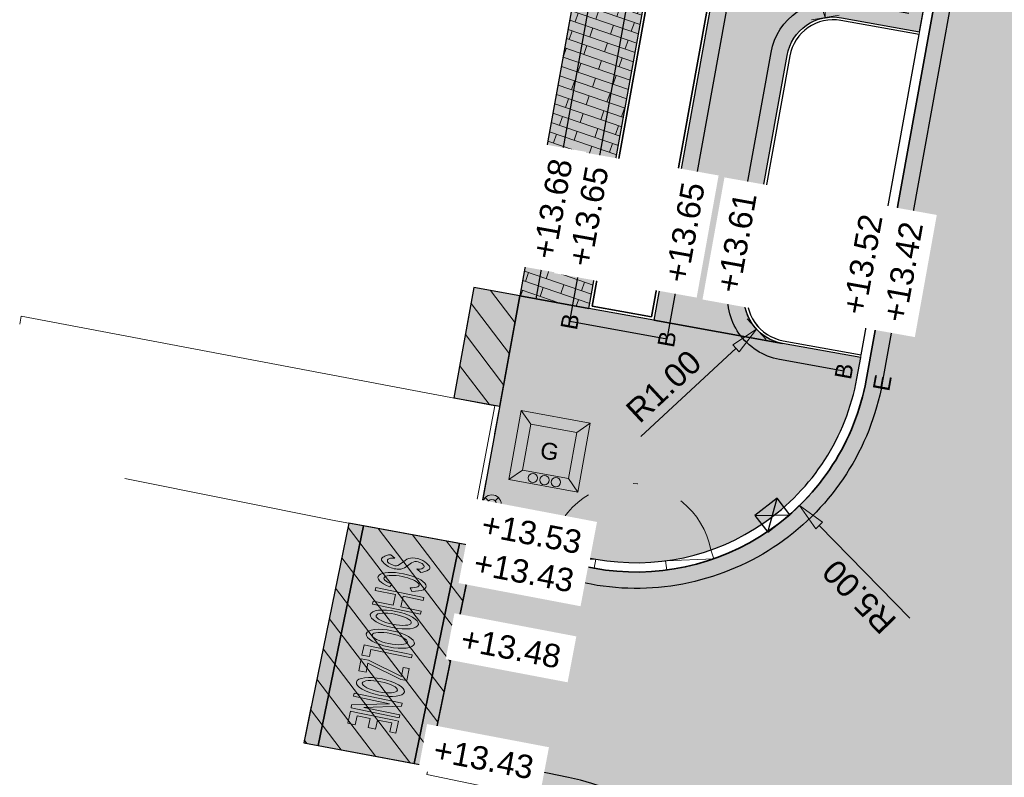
# Model space of a CAD drawing. Header units: metres. Extents: x 131295 to 132236, y 397710 to 398702.
# Tile 109 of 127: x 131671 to 131692, y 398632 to 398648. Entities that reach past the tile are written whole.
import ezdxf
from ezdxf.enums import TextEntityAlignment as Align

# ---------------------------------------------------------------- set-up
doc = ezdxf.new("R2010")
doc.units = ezdxf.units.M
doc.linetypes.add('AL-BANDVERLAGING', pattern=[5, 1.5, -1, 0, -1, 1.5])
doc.linetypes.add('AL-MATERIAALS', pattern=[2, 1, -1])
doc.layers.get('Defpoints').update_dxf_attribs({"color": 128})
for name, color, linetype, lineweight in [('B-WE-VH-VERHARDING_OPEN-GV', 250, 'Continuous', 9), ('N-IE-afvalverzamelbak', 190, 'Continuous', 18), ('N-IE-markering ononderbroken', 255, 'Continuous', 18), ('N-IE-symboolmarkering zone', 255, 'Continuous', 18), ('N-IE-verkeersbordpaal @ 0.2', 190, 'Continuous', 18), ('N-KO-bandverlaging', 1, 'AL-BANDVERLAGING', 18), ('N-KO-opsluitband 60x200mm', 2, 'Continuous', 25), ('N-KO-opsluitband achterkant', 8, 'Continuous', 5), ('N-KO-tekst banden', 1, 'Continuous', 18), ('N-KO-trottoirband 180-200x250mm', 3, 'Continuous', 35), ('N-KO-trottoirband achterkant', 8, 'Continuous', 5), ('N-KO-verloopband', 1, 'Continuous', 18), ('N-RI-trottoirkolk', 7, 'Continuous', 25), ("N-VH-arcering 'MAT' grijs 254", 254, 'Continuous', 18), ('N-VH-arcering herstraten', 1, 'Continuous', 18), ('N-VH-arcering SBS WF halfsteensverband', 8, 'Continuous', 5), ('X-AL-maatvoering', 1, 'Continuous', 18), ('X-AL-materiaalscheiding', 1, 'AL-MATERIAALS', 18), ('X-AL-planhoogte', 190, 'Continuous', 25), ('X-AL-sinusdrempel zwart', 250, 'Continuous', 25), ('X-AL-tekst T1.8', 1, 'Continuous', 18)]:
    doc.layers.add(name, color=color, linetype=linetype, lineweight=lineweight)
doc.layers.add("N-VH-arcering 'MAT' kleur 1 (heiderood)", color=7, linetype='Continuous', lineweight=18, true_color=0xd98c8c)
doc.layers.add("N-VH-arcering 'MAT' kleur 5 (roodbruin)", color=7, linetype='Continuous', lineweight=18, true_color=0xc5a6a0)
for name, color, linetype, plot in [('X-AL-contourlijnen', 30, 'Continuous', False), ('X-AL-hulplijn bandenlijnnummers', 30, 'Continuous', False), ('X-AL-hulplijn hoogtetekst', 190, 'Continuous', False)]:
    doc.layers.add(name, color=color, linetype=linetype, plot=plot)
doc.styles.add('CS Annotative', font='arial.ttf')
doc.dimstyles.new('CS Annotative', dxfattribs={"dimtxt": 2.5, "dimasz": 3, "dimexe": 0.18, "dimexo": 0.0625, "dimgap": 1, "dimtad": 1, "dimzin": 0, "dimdsep": 46, "dimtxsty": 'CS Annotative', "dimblk": 'CS Dimensionpijl', "dimcen": 0, "dimse1": 1, "dimse2": 1, "dimclrd": 256, "dimclre": 256, "dimclrt": 2, "dimadec": 0, "dimazin": 0, "dimtm": 1e-09, "dimtfac": 1, "dimtofl": 0, "dimtmove": 1, "dimatfit": 3, "dimfxl": 1, "dimtfillclr": 256, "dimtolj": 1, "dimtzin": 0, "dimarcsym": 0})
pattern_1 = [(307.33, (0, 0), (0.3975780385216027, 0.3032024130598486), [])]

# ---------------------------------------------------------------- blocks, each defined once
blk = doc.blocks.new('*U58')
for p, q in [((-1.203667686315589, -0.8950888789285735), (-0.1389656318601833, 2.700590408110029)), ((-2.546301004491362, 0.9104126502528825), (1.203667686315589, 0.8950888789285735))]:
    blk.add_line(p, q)
blk.add_lwpolyline([(-1.203667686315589, -0.8950888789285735), (1.203667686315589, 0.8950888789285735), (-0.1389656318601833, 2.700590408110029), (-2.546301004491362, 0.9104126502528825)], close=True)
blk = doc.blocks.new('CS Dimensionpijl')
h = blk.add_hatch(color=256)
h.dxf.hatch_style = 1
h.paths.add_polyline_path([(-1, -0.1666666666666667), (0, 0), (-1, 0.1666666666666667)])
at = {"flags": 128}
blk.add_lwpolyline([(0, 0.5), (0, -0.5)], dxfattribs=at)
blk.add_lwpolyline([(-1, -0.1666666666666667), (0, 0), (-1, 0.1666666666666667)], close=True, dxfattribs=at)
blk = doc.blocks.new('*D176')
at = {"layer": 'Defpoints', "color": 0, "transparency": 16777216}
for p in [(131687.3656879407, 398642.128402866), (131686.6325957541, 398641.4482735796)]:
    blk.add_point(p, dxfattribs=at)
at = {"layer": 'X-AL-maatvoering', "lineweight": -2, "transparency": 16777216}
blk.add_line((131684.1579845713, 398639.1524428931), (131686.1927404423, 398641.0401960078), dxfattribs=at)
at = {"layer": 'X-AL-maatvoering', "lineweight": -2, "transparency": 16777216, "xscale": 0.6000000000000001, "yscale": 0.6000000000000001, "zscale": 0.6000000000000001, "rotation": 42.85374676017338}
blk.add_blockref('CS Dimensionpijl', (131686.6325957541, 398641.4482735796), dxfattribs=at)
at = {"layer": 'X-AL-maatvoering', "color": 2, "transparency": 16777216, "insert": (131684.6457811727, 398640.2260476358), "char_height": 0.5, "attachment_point": 5, "rotation": 42.85374676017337, "style": 'CS Annotative'}
blk.add_mtext('\\A1;R1.00', dxfattribs=at)
blk = doc.blocks.new('*D266')
at = {"layer": 'Defpoints', "color": 0, "transparency": 16777216}
for p in [(131688.1032810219, 398648.1169910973), (131688.2703351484, 398647.1310433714)]:
    blk.add_point(p, dxfattribs=at)
at = {"layer": 'X-AL-maatvoering', "lineweight": -2, "transparency": 16777216}
blk.add_line((131687.5393764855, 398651.4451363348), (131688.003048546, 398648.7085597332), dxfattribs=at)
at = {"layer": 'X-AL-maatvoering', "lineweight": -2, "transparency": 16777216, "xscale": 0.6000000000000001, "yscale": 0.6000000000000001, "zscale": 0.6000000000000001, "rotation": 279.6165836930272}
blk.add_blockref('CS Dimensionpijl', (131688.1032810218, 398648.1169910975), dxfattribs=at)
at = {"layer": 'X-AL-maatvoering', "color": 2, "transparency": 16777216, "insert": (131687.2722075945, 398650.2965748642), "char_height": 0.5, "attachment_point": 5, "rotation": 99.61658369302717, "style": 'CS Annotative'}
blk.add_mtext('\\A1;R1.00', dxfattribs=at)
blk = doc.blocks.new('*D267')
at = {"layer": 'Defpoints', "color": 0, "transparency": 16777216}
for p in [(131684.0568809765, 398641.2517517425), (131687.5539680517, 398637.678184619)]:
    blk.add_point(p, dxfattribs=at)
at = {"layer": 'X-AL-maatvoering', "lineweight": -2, "transparency": 16777216}
blk.add_line((131689.9149073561, 398635.2656124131), (131687.9736185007, 398637.249356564), dxfattribs=at)
at = {"layer": 'X-AL-maatvoering', "lineweight": -2, "transparency": 16777216, "xscale": 0.6000000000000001, "yscale": 0.6000000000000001, "zscale": 0.6000000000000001, "rotation": 134.3802817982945}
blk.add_blockref('CS Dimensionpijl', (131687.5539680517, 398637.6781846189), dxfattribs=at)
at = {"layer": 'X-AL-maatvoering', "color": 2, "transparency": 16777216, "insert": (131688.8286887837, 398635.7246351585), "char_height": 0.5, "attachment_point": 5, "rotation": 134.38028179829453, "style": 'CS Annotative'}
blk.add_mtext('\\A1;R5.00', dxfattribs=at)
blk = doc.blocks.new('*U537')
at = {"flags": 128}
for points in [[(-0.7380299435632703, 0.1334608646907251), (0.7380299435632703, -0.1334608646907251), (1.004951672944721, 1.342599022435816), (-0.4711082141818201, 1.609520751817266)], [(-0.4475330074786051, 0.3349838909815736), (0.536506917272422, 0.15703607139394), (0.7144547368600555, 1.141075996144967), (-0.2695851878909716, 1.319023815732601)]]:
    blk.add_lwpolyline(points, close=True, dxfattribs=at)
for points in [[(-0.2695851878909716, 1.319023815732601), (-0.4711082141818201, 1.609520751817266)], [(0.7144547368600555, 1.141075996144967), (1.004951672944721, 1.342599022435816)], [(-0.4475330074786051, 0.3349838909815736), (-0.7380299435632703, 0.1334608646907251)], [(0.536506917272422, 0.15703607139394), (0.7380299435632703, -0.1334608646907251)]]:
    blk.add_lwpolyline(points, dxfattribs=at)
for centre in [(-0.2237665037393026, 0.1674919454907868), (0.02224347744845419, 0.1230049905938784), (0.268253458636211, 0.07851803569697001)]:
    blk.add_circle(centre, 0.1)
at = {"layer": 'X-AL-tekst T1.8', "insert": (0.1334608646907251, 0.7380299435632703), "char_height": 0.36, "attachment_point": 5, "rotation": 349.7497511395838, "style": 'CS Annotative'}
blk.add_mtext_dynamic_manual_height_columns('G', width=0.6655568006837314, gutter_width=2.5, heights=[0], dxfattribs=at)
blk = doc.blocks.new('CS Verkeersbordpaal')
at = {"flags": 128}
for points in [[(-0.7071067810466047, 0.7071067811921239), (-0.3535533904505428, 0.3535533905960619)], [(0.3535533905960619, 0.3535533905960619), (0.7071067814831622, 0.7071067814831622)], [(-0.7071067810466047, -0.7071067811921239), (-0.3535533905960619, -0.3535533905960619)], [(0.3535533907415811, -0.3535533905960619), (0.707106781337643, -0.7071067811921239)]]:
    blk.add_lwpolyline(points, dxfattribs=at)
for radius in [1, 0.5000000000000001]:
    blk.add_circle((0, 0), radius)
blk = doc.blocks.new('*U54')
h = blk.add_hatch(color=256)
edge = h.paths.add_edge_path()
edge.add_ellipse((-7.797568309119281, -3.538010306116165), major_axis=(-7.527671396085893, 1.371722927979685), ratio=0.9638549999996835, start_angle=225.6515429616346, end_angle=226.8311568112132, ccw=False)
edge.add_ellipse((-1.705561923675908, 0.6129401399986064), major_axis=(0.1400101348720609, -0.02551321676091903), ratio=0.9638549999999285, start_angle=-11.180044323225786, end_angle=45.65154295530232, ccw=False)
edge.add_ellipse((-0.1636361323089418, 0.01756012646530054), major_axis=(1.488266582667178, -0.271197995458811), ratio=0.9638550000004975, start_angle=168.819955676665, end_angle=171.664887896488)
edge.add_ellipse((-1.699590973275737, 0.5274685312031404), major_axis=(0.1050868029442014, -0.01914934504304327), ratio=0.963855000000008, start_angle=310.49859462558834, end_angle=351.6648878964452, ccw=False)
edge.add_ellipse((-1.667188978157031, 0.4739994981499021), major_axis=(-0.04227650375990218, 0.00770379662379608), ratio=0.9638550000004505, start_angle=49.50140537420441, end_angle=130.4985946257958, ccw=False)
edge.add_ellipse((-1.618009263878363, 0.5126023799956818), major_axis=(-0.105086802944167, 0.01914934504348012), ratio=0.9638549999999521, start_angle=8.335112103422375, end_angle=49.501405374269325, ccw=False)
edge.add_ellipse((-3.235100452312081, 0.5772548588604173), major_axis=(-1.488266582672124, 0.2711979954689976), ratio=0.963855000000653, start_angle=188.3351121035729, end_angle=191.1800443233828)
edge.add_line((-1.724394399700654, 0.589337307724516), (-1.797834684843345, 0.5010548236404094))
edge.add_ellipse((-1.406227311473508, 0.5313596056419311), major_axis=(-0.3873710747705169, 0.07058833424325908), ratio=0.9638550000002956, start_angle=15.28020227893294, end_angle=28.62119531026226)
edge.add_ellipse((-1.406227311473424, 0.5313596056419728), major_axis=(-0.3873710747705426, 0.07058833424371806), ratio=0.9638550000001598, start_angle=28.62119531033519, end_angle=41.96218834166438)
edge.add_ellipse((-1.692353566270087, 0.3622233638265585), major_axis=(-0.05506202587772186, 0.01003362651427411), ratio=0.9638549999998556, start_angle=41.96218834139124, end_angle=138.0378116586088)
edge.add_ellipse((-1.900428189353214, 0.6214149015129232), major_axis=(0.38737107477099, -0.07058833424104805), ratio=0.9638550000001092, start_angle=318.0378116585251, end_angle=339.0189058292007)
edge.add_ellipse((-1.999505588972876, 0.6800392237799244), major_axis=(0.5011472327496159, -0.0913210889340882), ratio=0.9638549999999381, start_angle=339.0189058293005, end_angle=371.2202360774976)
edge.add_ellipse((-1.762302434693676, 0.6820971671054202), major_axis=(0.2674638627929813, -0.04873835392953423), ratio=0.9638549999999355, start_angle=11.2202360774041, end_angle=47.06927846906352)
edge.add_ellipse((3.853129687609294, 4.715538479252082), major_axis=(-6.667638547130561, 1.215004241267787), ratio=0.9638549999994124, start_angle=45.82206001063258, end_angle=47.06927847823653, ccw=False)
edge.add_ellipse((-1.503823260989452, 1.042037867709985), major_axis=(-0.1574167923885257, 0.02868512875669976), ratio=0.9638550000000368, start_angle=-7.869093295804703, end_angle=45.82206000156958, ccw=False)
edge.add_ellipse((-0.5723908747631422, 0.7409169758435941), major_axis=(1.121096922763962, -0.204290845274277), ratio=0.963855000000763, start_angle=168.3539368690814, end_angle=172.1309067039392, ccw=False)
edge.add_ellipse((-1.513201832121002, 1.112714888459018), major_axis=(0.1244309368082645, -0.02267431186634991), ratio=0.9638549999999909, start_angle=133.8095456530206, end_angle=168.3539368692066, ccw=False)
edge.add_ellipse((-1.561140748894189, 1.182371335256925), major_axis=(0.03966063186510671, -0.007227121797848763), ratio=0.9638549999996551, start_angle=46.190454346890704, end_angle=133.8095456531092, ccw=False)
edge.add_ellipse((-1.713045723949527, 1.105423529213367), major_axis=(0.2091954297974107, -0.03812044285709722), ratio=0.9638549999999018, start_angle=-1.04447615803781, end_angle=39.720313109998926, ccw=False)
edge.add_line((-1.504554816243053, 1.063633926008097), (-1.431114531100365, 1.151916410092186))
edge.add_ellipse((-1.889767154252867, 1.1005805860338), major_axis=(0.4554722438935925, -0.08299800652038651), ratio=0.9638549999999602, start_angle=17.30371296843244, end_angle=39.93867765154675)
edge.add_ellipse((-1.536150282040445, 1.293191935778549), major_axis=(-0.05339984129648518, 0.009730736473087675), ratio=0.9638550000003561, start_angle=219.9386776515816, end_angle=320.0613223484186)
edge.add_ellipse((-1.275025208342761, 0.9903405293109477), major_axis=(0.4526868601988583, -0.08249044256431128), ratio=0.9638550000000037, start_angle=140.0613223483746, end_angle=163.6316235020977)
edge.add_ellipse((-1.243348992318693, 0.9747990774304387), major_axis=(-0.4874969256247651, 0.08883367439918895), ratio=0.9638550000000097, start_angle=343.631623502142, end_angle=371.4583577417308)
edge.add_ellipse((-1.463138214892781, 0.9720092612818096), major_axis=(0.2709474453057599, -0.04937314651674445), ratio=0.9638549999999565, start_angle=191.4583577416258, end_angle=226.8311568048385)
at = {"linetype": 'Continuous', "lineweight": 0}
h = blk.add_hatch(color=256, dxfattribs=at)
edge = h.paths.add_edge_path()
edge.add_ellipse((-1.226853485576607, 0.7451068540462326), major_axis=(-0.068855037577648, -0.3778591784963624), ratio=0.2844883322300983, start_angle=-237.19649186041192, end_angle=60.447064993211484, ccw=False)
edge.add_line((-1.0991961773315, 0.9333509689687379), (-1.023625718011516, 0.9715658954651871))
edge.add_ellipse((-1.221239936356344, 0.7572597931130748), major_axis=(-0.09413052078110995, -0.5165646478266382), ratio=0.3363815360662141, start_angle=117.9697281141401, end_angle=423.4255757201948)
edge.add_line((-1.107944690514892, 0.4978508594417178), (-1.16730341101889, 0.5416963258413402))
at = {"linetype": 'Continuous', "lineweight": 0, "extrusion": (0, 0, -1)}
for points in [[(0.7310258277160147, 0.1342087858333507), (0.5427902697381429, 1.167198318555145), (0.6073521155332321, 1.178963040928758), (0.6867639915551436, 0.7431705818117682), (0.9151952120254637, 0.784796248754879), (0.8357833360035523, 1.220588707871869), (0.9003451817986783, 1.232353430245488), (1.08858073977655, 0.1993638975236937), (1.024018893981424, 0.1875991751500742), (0.9446070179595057, 0.6233916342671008), (0.7161757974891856, 0.58176596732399), (0.7955876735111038, 0.1459735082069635)], [(-0.3641923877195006, -0.0653663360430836), (-0.3932719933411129, 0.09421524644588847), (-0.2386986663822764, 0.1223822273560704), (-0.3978546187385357, 0.995790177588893), (-0.3332927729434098, 1.007554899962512), (-0.3097633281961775, 0.8784312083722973), (-0.1741368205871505, 0.13414694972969), (-0.1450572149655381, -0.02543463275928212)]]:
    blk.add_hatch(color=256, dxfattribs=at).paths.add_polyline_path(points)
h = blk.add_hatch(color=256)
edge = h.paths.add_edge_path()
edge.add_ellipse((-0.4125345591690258, 0.609894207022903), major_axis=(0.09413051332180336, 0.5165646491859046), ratio=0.3363815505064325, start_angle=0, end_angle=360)
edge = h.paths.add_edge_path(flags=16)
edge.add_ellipse((-0.4181481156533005, 0.5977412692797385), major_axis=(0.06885503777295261, 0.3778591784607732), ratio=0.2844883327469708, start_angle=0, end_angle=360)
h = blk.add_hatch(color=256)
edge = h.paths.add_edge_path()
edge.add_ellipse((0.002428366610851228, 0.5342779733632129), major_axis=(0.09413051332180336, 0.5165646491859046), ratio=0.3363815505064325, start_angle=0, end_angle=360)
edge = h.paths.add_edge_path(flags=16)
edge.add_ellipse((-0.003185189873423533, 0.5221250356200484), major_axis=(0.06885503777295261, 0.3778591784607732), ratio=0.2844883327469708, start_angle=0, end_angle=360)
for points in [[(0.7013159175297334, -0.1267983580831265), (0.4430685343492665, -0.07973946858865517), (0.4721481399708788, 0.0798421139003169), (0.8014601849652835, 0.7888322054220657), (0.6077746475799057, 0.8241263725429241), (0.6313040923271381, 0.9532500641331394), (0.889551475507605, 0.906191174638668), (0.8660220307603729, 0.7770674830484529), (0.536709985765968, 0.0680773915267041), (0.7303955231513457, 0.03278322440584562)], [(1.185529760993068, -0.2150337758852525), (1.373765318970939, 0.817955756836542), (1.438327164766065, 0.8061910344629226), (1.483878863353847, -0.002577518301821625), (1.625055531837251, 0.7721646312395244), (1.68961737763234, 0.7603999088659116), (1.501381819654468, -0.272589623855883), (1.436819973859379, -0.2608249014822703), (1.391268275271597, 0.5479436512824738), (1.250091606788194, -0.226798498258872)], [(1.57290083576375, -0.2856221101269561), (1.601980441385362, -0.126040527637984), (1.737606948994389, 0.6182437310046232), (1.761136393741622, 0.7473674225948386), (2.019383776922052, 0.7003085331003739), (1.995854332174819, 0.5711848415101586), (1.802168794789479, 0.6064790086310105), (1.746286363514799, 0.2998102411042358), (1.93997190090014, 0.264516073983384), (1.910560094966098, 0.1031114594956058), (1.716874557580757, 0.1384056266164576), (1.666542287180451, -0.1378052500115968), (1.860227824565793, -0.1730994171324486), (1.83114821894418, -0.3326809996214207)]]:
    blk.add_hatch(color=256).paths.add_polyline_path(points)
h = blk.add_hatch(color=256)
edge = h.paths.add_edge_path()
edge.add_ellipse((1.0382617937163, 0.3455241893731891), major_axis=(0.09413051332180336, 0.5165646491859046), ratio=0.3363815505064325, start_angle=0, end_angle=360)
edge = h.paths.add_edge_path(flags=16)
edge.add_ellipse((1.032648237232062, 0.3333712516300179), major_axis=(0.06885503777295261, 0.3778591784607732), ratio=0.2844883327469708, start_angle=0, end_angle=360)
for points in [[(-1.504554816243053, 1.063633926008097), (-1.431114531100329, 1.151916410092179)], [(-1.0991961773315, 0.9333509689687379), (-1.023625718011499, 0.9715658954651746)], [(-1.724394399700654, 0.589337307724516), (-1.797834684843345, 0.5010548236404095)], [(-1.107944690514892, 0.4978508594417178), (-1.167303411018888, 0.5416963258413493)]]:
    blk.add_lwpolyline(points)
at = {"extrusion": (0, 0, -1)}
for points in [[(0.7310258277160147, 0.1342087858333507), (0.5427902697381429, 1.167198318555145), (0.6073521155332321, 1.178963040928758), (0.6867639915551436, 0.7431705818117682), (0.9151952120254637, 0.784796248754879), (0.8357833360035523, 1.220588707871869), (0.9003451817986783, 1.232353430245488), (1.08858073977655, 0.1993638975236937), (1.024018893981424, 0.1875991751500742), (0.9446070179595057, 0.6233916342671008), (0.7161757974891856, 0.58176596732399), (0.7955876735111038, 0.1459735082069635), (0.7310258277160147, 0.1342087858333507)], [(-0.3641923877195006, -0.0653663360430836), (-0.3932719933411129, 0.09421524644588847), (-0.2386986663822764, 0.1223822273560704), (-0.3978546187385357, 0.995790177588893), (-0.3332927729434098, 1.007554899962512), (-0.3097633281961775, 0.8784312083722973), (-0.1741368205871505, 0.13414694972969), (-0.1450572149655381, -0.02543463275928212), (-0.3641923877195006, -0.0653663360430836)]]:
    blk.add_lwpolyline(points, close=True, dxfattribs=at)
for points in [[(0.7013159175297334, -0.1267983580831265), (0.4430685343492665, -0.07973946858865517), (0.4721481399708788, 0.0798421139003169), (0.8014601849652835, 0.7888322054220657), (0.6077746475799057, 0.8241263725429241), (0.6313040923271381, 0.9532500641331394), (0.889551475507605, 0.906191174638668), (0.8660220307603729, 0.7770674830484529), (0.536709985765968, 0.0680773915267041), (0.7303955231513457, 0.03278322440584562), (0.7013159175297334, -0.1267983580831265)], [(1.185529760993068, -0.2150337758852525), (1.373765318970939, 0.817955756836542), (1.438327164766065, 0.8061910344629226), (1.483878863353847, -0.002577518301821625), (1.625055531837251, 0.7721646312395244), (1.68961737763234, 0.7603999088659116), (1.501381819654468, -0.272589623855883), (1.436819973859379, -0.2608249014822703), (1.391268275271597, 0.5479436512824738), (1.250091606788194, -0.226798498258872), (1.185529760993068, -0.2150337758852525)], [(1.57290083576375, -0.2856221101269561), (1.601980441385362, -0.126040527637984), (1.737606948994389, 0.6182437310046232), (1.761136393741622, 0.7473674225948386), (2.019383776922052, 0.7003085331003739), (1.995854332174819, 0.5711848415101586), (1.802168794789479, 0.6064790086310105), (1.746286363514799, 0.2998102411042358), (1.93997190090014, 0.264516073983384), (1.910560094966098, 0.1031114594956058), (1.716874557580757, 0.1384056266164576), (1.666542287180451, -0.1378052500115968), (1.860227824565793, -0.1730994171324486), (1.83114821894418, -0.3326809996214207), (1.57290083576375, -0.2856221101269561)]]:
    blk.add_lwpolyline(points, close=True)
for centre, major_axis, ratio, start_param, end_param in [((-1.275025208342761, 0.9903405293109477), (0.4526868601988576, -0.08249044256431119), 0.9638550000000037, 2.444531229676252, 2.855910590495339), ((-1.536150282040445, 1.293191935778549), (-0.05339984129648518, 0.009730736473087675), 0.9638550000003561, 3.838654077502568, 5.586123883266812), ((-1.889767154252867, 1.1005805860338), (0.4554722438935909, -0.0829980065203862), 0.96385499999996, 0.3020067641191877, 0.6970614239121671), ((-1.221239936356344, 0.7572597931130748), (-0.09413052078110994, -0.5165646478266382), 0.3363815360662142, 2.058960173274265, 7.39017043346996), ((-1.243348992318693, 0.9747990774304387), (-0.4874969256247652, 0.08883367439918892), 0.9638550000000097, 5.997503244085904, 6.483171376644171), ((-1.463138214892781, 0.9720092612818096), (0.2709474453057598, -0.04937314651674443), 0.9638549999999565, 3.341578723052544, 3.958950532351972), ((-1.999505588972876, 0.6800392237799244), (0.5011472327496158, -0.09132108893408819), 0.9638549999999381, 5.916996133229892, 6.479015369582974), ((-1.762302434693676, 0.6820971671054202), (0.2674638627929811, -0.0487383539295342), 0.9638549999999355, 0.1958300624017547, 0.8215138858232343), ((-1.406227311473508, 0.5313596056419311), (-0.3873710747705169, 0.07058833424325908), 0.9638550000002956, 0.2666898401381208, 0.4995340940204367), ((-3.235100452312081, 0.5772548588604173), (-1.488266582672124, 0.2711979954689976), 0.963855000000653, 3.287067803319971, 3.336721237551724), ((-1.900428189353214, 0.6214149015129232), (0.38737107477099, -0.07058833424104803), 0.9638550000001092, 5.55080695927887, 5.916996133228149), ((-0.1636361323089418, 0.01756012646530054), (1.488266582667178, -0.271197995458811), 0.9638550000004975, 2.946464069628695, 2.996117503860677), ((-1.406227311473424, 0.5313596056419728), (-0.3873710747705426, 0.07058833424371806), 0.9638550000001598, 0.4995340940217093, 0.7323783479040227), ((-1.692353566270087, 0.3622233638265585), (-0.05506202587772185, 0.01003362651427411), 0.9638549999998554, 0.7323783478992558, 2.409214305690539)]:
    blk.add_ellipse(centre, major_axis=major_axis, ratio=ratio, start_param=start_param, end_param=end_param)
at = {"extrusion": (0, 0, -0.9999999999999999)}
for centre, major_axis, ratio, start_param, end_param in [((-1.503823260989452, 1.042037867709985), (-0.1574167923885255, 0.02868512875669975), 0.9638550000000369, 5.483439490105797, 6.42052689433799), ((-1.561140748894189, 1.182371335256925), (0.03966063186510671, -0.007227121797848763), 0.963854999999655, 3.947768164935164, 5.477009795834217)]:
    blk.add_ellipse(centre, major_axis=major_axis, ratio=ratio, start_param=start_param, end_param=end_param, dxfattribs=at)
at = {"extrusion": (0, 0, -1)}
for centre, major_axis, ratio, start_param, end_param in [((-0.5723908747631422, 0.7409169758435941), (1.121096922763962, -0.2042908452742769), 0.963855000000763, 3.278934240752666, 3.344854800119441), ((-1.513201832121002, 1.112714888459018), (0.1244309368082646, -0.02267431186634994), 0.9638549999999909, 3.344854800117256, 3.94776816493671), ((-1.713045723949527, 1.105423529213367), (0.2091954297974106, -0.03812044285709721), 0.9638549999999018, 5.589935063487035, 6.301414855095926), ((-1.226853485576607, 0.7451068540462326), (-0.068855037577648, -0.3778591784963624), 0.2844883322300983, 5.22818499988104, 10.4230450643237), ((-7.797568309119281, -3.538010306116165), (-7.527671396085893, 1.371722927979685), 0.9638549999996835, 2.324234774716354, 2.344822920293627), ((-1.705561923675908, 0.6129401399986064), (0.1400101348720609, -0.02551321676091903), 0.9638549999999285, 5.486415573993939, 6.478313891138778), ((-1.618009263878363, 0.5126023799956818), (-0.1050868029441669, 0.01914934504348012), 0.9638549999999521, 5.419222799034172, 6.137710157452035), ((-1.667188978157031, 0.4739994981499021), (-0.04227650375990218, 0.007703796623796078), 0.9638550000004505, 4.005555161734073, 5.419222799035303), ((-1.699590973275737, 0.5274685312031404), (0.1050868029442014, -0.01914934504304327), 0.963855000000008, 0.1454751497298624, 0.8639625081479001)]:
    blk.add_ellipse(centre, major_axis=major_axis, ratio=ratio, start_param=start_param, end_param=end_param, dxfattribs=at)
for centre, major_axis, ratio in [((-0.4125345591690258, 0.609894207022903), (0.09413051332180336, 0.5165646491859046), 0.3363815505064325), ((0.002428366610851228, 0.5342779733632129), (0.09413051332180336, 0.5165646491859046), 0.3363815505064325), ((-0.4181481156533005, 0.5977412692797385), (0.0688550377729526, 0.3778591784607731), 0.2844883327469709), ((-0.003185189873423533, 0.5221250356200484), (0.0688550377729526, 0.3778591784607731), 0.2844883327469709), ((1.0382617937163, 0.3455241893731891), (0.09413051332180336, 0.5165646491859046), 0.3363815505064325), ((1.032648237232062, 0.3333712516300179), (0.0688550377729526, 0.3778591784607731), 0.2844883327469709)]:
    blk.add_ellipse(centre, major_axis=major_axis, ratio=ratio)
at = {"extrusion": (0, 0, -0.9999999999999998)}
blk.add_ellipse((3.853129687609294, 4.715538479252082), major_axis=(-6.66763854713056, 1.215004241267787), ratio=0.9638549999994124, start_param=5.461671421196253, end_param=5.483439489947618, dxfattribs=at)

msp = doc.modelspace()

# ---------------------------------------------------------------- hatches: boundary and pattern name
at = {"layer": 'N-IE-markering ononderbroken'}
h = msp.add_hatch(color=256, dxfattribs=at)
h.dxf.hatch_style = 1
h.paths.add_polyline_path([(131678.2218528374, 398637.241729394), (131677.9120249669, 398637.2989422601), (131676.9439206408, 398632.5975762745), (131677.2536337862, 398632.5398062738)])
h = msp.add_hatch(color=256, dxfattribs=at)
h.dxf.hatch_style = 1
h.paths.add_polyline_path([(131680.5873640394, 398636.8049137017), (131680.2775361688, 398636.8621265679), (131679.3085559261, 398632.1565069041), (131679.6182690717, 398632.0987369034)])
at = {"layer": "N-VH-arcering 'MAT' grijs 254"}
h = msp.add_hatch(color=256, dxfattribs=at)
h.dxf.hatch_style = 1
edge = h.paths.add_edge_path()
edge.add_line((131693.6469800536, 398670.3447767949), (131693.7003643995, 398670.6399887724))
edge.add_line((131693.7003643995, 398670.6399887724), (131693.7537487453, 398670.9352007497))
edge.add_line((131693.7537487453, 398670.9352007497), (131693.8071330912, 398671.2304127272))
edge.add_line((131693.8071330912, 398671.2304127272), (131693.8605174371, 398671.5256247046))
edge.add_line((131693.8605174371, 398671.5256247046), (131693.913901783, 398671.820836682))
edge.add_line((131693.913901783, 398671.820836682), (131693.9672861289, 398672.1160486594))
edge.add_line((131693.9672861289, 398672.1160486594), (131694.0206704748, 398672.4112606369))
edge.add_line((131694.0206704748, 398672.4112606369), (131694.0740548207, 398672.7064726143))
edge.add_line((131694.0740548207, 398672.7064726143), (131694.1274391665, 398673.0016845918))
edge.add_line((131694.1274391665, 398673.0016845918), (131694.1808235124, 398673.2968965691))
edge.add_line((131694.1808235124, 398673.2968965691), (131694.2342078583, 398673.5921085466))
edge.add_line((131694.2342078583, 398673.5921085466), (131694.2875922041, 398673.887320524))
edge.add_line((131694.2875922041, 398673.887320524), (131694.34097655, 398674.1825325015))
edge.add_line((131694.34097655, 398674.1825325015), (131694.3943608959, 398674.4777444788))
edge.add_line((131694.3943608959, 398674.4777444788), (131694.6895728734, 398674.4243601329))
edge.add_line((131694.6895728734, 398674.4243601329), (131695.1036902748, 398675.3656925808))
edge.add_line((131695.1036902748, 398675.3656925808), (131694.1688523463, 398675.5347430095))
edge.add_arc((131694.3468001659, 398676.5187829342), 1.000000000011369, 169.7497511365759, 259.74975113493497, ccw=False)
edge.add_line((131693.3627602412, 398676.6967307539), (131694.6916871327, 398684.0456104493))
edge.add_arc((131695.6757270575, 398683.8676626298), 1.000000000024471, 79.74975113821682, 169.7497511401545, ccw=False)
edge.add_line((131695.8536748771, 398684.8517025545), (131696.7884807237, 398684.6826579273))
edge.add_arc((131694.0307966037, 398685.1676097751), 2.80000000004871, 350.0262431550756, 439.9506514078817)
edge.add_line((131694.5193863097, 398687.9246516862), (131693.607001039, 398688.1626913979))
edge.add_line((131693.607001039, 398688.1626913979), (131691.2355927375, 398675.0489569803))
edge.add_line((131691.2355927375, 398675.0489569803), (131691.1470291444, 398675.064972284))
edge.add_line((131691.1470291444, 398675.064972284), (131689.5031669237, 398665.974520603))
edge.add_line((131689.5031669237, 398665.974520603), (131688.8613545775, 398666.1342923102))
edge.add_line((131688.8613545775, 398666.1342923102), (131688.5223419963, 398664.2595746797))
edge.add_line((131688.5223419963, 398664.2595746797), (131687.8283454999, 398660.4218189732))
edge.add_line((131687.8283454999, 398660.4218189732), (131687.6681924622, 398659.5361830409))
edge.add_line((131687.6681924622, 398659.5361830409), (131684.4324283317, 398641.6426168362))
edge.add_line((131684.4324283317, 398641.6426168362), (131687.1877401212, 398641.1443629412))
edge.add_arc((131687.3656879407, 398642.128402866), 1.000000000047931, 169.7497511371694, 259.7497511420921, ccw=False)
edge.add_line((131686.3816480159, 398642.3063506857), (131687.2862952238, 398647.3089911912))
edge.add_arc((131688.2703351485, 398647.1310433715), 0.9999999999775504, 79.74975114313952, 169.7497511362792, ccw=False)
edge.add_line((131688.448282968, 398648.1150832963), (131690.1211508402, 398647.8125720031))
edge.add_line((131690.1211508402, 398647.8125720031), (131691.1888382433, 398653.7168142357))
edge.add_line((131691.1888382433, 398653.7168142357), (131691.1306164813, 398654.7435616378))
edge.add_line((131691.1306164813, 398654.7435616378), (131690.8354045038, 398654.7969459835))
edge.add_line((131690.8354045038, 398654.7969459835), (131690.8709940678, 398654.9937539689))
edge.add_line((131690.8709940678, 398654.9937539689), (131690.9243784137, 398655.2889659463))
edge.add_line((131690.9243784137, 398655.2889659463), (131690.9777627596, 398655.5841779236))
edge.add_line((131690.9777627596, 398655.5841779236), (131691.0311471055, 398655.8793899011))
edge.add_line((131691.0311471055, 398655.8793899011), (131691.0845314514, 398656.1746018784))
edge.add_line((131691.0845314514, 398656.1746018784), (131691.1379157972, 398656.469813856))
edge.add_line((131691.1379157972, 398656.469813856), (131691.1913001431, 398656.7650258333))
edge.add_line((131691.1913001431, 398656.7650258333), (131691.244684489, 398657.0602378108))
edge.add_line((131691.244684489, 398657.0602378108), (131691.2980688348, 398657.3554497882))
edge.add_line((131691.2980688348, 398657.3554497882), (131691.3514531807, 398657.6506617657))
edge.add_line((131691.3514531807, 398657.6506617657), (131691.4048375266, 398657.9458737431))
edge.add_line((131691.4048375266, 398657.9458737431), (131691.4582218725, 398658.2410857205))
edge.add_line((131691.4582218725, 398658.2410857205), (131691.5116062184, 398658.5362976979))
edge.add_line((131691.5116062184, 398658.5362976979), (131691.5649905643, 398658.8315096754))
edge.add_line((131691.5649905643, 398658.8315096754), (131691.6183749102, 398659.1267216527))
edge.add_line((131691.6183749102, 398659.1267216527), (131691.671759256, 398659.4219336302))
edge.add_line((131691.671759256, 398659.4219336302), (131691.7251436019, 398659.7171456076))
edge.add_line((131691.7251436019, 398659.7171456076), (131691.7785279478, 398660.0123575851))
edge.add_line((131691.7785279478, 398660.0123575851), (131691.8319122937, 398660.3075695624))
edge.add_line((131691.8319122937, 398660.3075695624), (131691.8852966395, 398660.60278154))
edge.add_line((131691.8852966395, 398660.60278154), (131691.9386809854, 398660.8979935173))
edge.add_line((131691.9386809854, 398660.8979935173), (131691.9920653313, 398661.1932054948))
edge.add_line((131691.9920653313, 398661.1932054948), (131692.0454496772, 398661.4884174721))
edge.add_line((131692.0454496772, 398661.4884174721), (131692.0988340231, 398661.7836294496))
edge.add_line((131692.0988340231, 398661.7836294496), (131692.152218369, 398662.078841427))
edge.add_line((131692.152218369, 398662.078841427), (131692.2056027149, 398662.3740534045))
edge.add_line((131692.2056027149, 398662.3740534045), (131692.2589870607, 398662.6692653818))
edge.add_line((131692.2589870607, 398662.6692653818), (131692.3123714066, 398662.9644773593))
edge.add_line((131692.3123714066, 398662.9644773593), (131692.3657557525, 398663.2596893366))
edge.add_line((131692.3657557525, 398663.2596893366), (131692.4191400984, 398663.5549013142))
edge.add_line((131692.4191400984, 398663.5549013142), (131692.4725244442, 398663.8501132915))
edge.add_line((131692.4725244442, 398663.8501132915), (131692.5259087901, 398664.145325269))
edge.add_line((131692.5259087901, 398664.145325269), (131692.579293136, 398664.4405372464))
edge.add_line((131692.579293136, 398664.4405372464), (131692.6326774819, 398664.7357492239))
edge.add_line((131692.6326774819, 398664.7357492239), (131692.6860618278, 398665.0309612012))
edge.add_line((131692.6860618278, 398665.0309612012), (131692.7394461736, 398665.3261731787))
edge.add_line((131692.7394461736, 398665.3261731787), (131692.7928305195, 398665.6213851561))
edge.add_line((131692.7928305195, 398665.6213851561), (131692.8462148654, 398665.9165971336))
edge.add_line((131692.8462148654, 398665.9165971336), (131692.8995992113, 398666.2118091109))
edge.add_line((131692.8995992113, 398666.2118091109), (131692.9529835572, 398666.5070210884))
edge.add_line((131692.9529835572, 398666.5070210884), (131693.006367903, 398666.8022330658))
edge.add_line((131693.006367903, 398666.8022330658), (131693.0597522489, 398667.0974450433))
edge.add_line((131693.0597522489, 398667.0974450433), (131693.1131365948, 398667.3926570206))
edge.add_line((131693.1131365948, 398667.3926570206), (131693.1665209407, 398667.6878689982))
edge.add_line((131693.1665209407, 398667.6878689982), (131693.2199052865, 398667.9830809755))
edge.add_line((131693.2199052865, 398667.9830809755), (131693.2732896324, 398668.278292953))
edge.add_line((131693.2732896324, 398668.278292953), (131693.3266739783, 398668.5735049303))
edge.add_line((131693.3266739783, 398668.5735049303), (131693.3800583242, 398668.8687169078))
edge.add_line((131693.3800583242, 398668.8687169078), (131693.4334426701, 398669.1639288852))
edge.add_line((131693.4334426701, 398669.1639288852), (131693.486827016, 398669.4591408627))
edge.add_line((131693.486827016, 398669.4591408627), (131693.5402113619, 398669.75435284))
edge.add_line((131693.5402113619, 398669.75435284), (131693.5935957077, 398670.0495648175))
edge.add_line((131693.5935957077, 398670.0495648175), (131693.6469800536, 398670.3447767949))
h = msp.add_hatch(color=256, dxfattribs=at)
h.dxf.hatch_style = 1
h.paths.add_polyline_path([(131681.5699999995, 398642.1599999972), (131680.5864218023, 398642.3404824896), (131680.1534184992, 398639.9807377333), (131681.1369966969, 398639.8002552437)])
h = msp.add_hatch(color=256, dxfattribs=at)
h.dxf.hatch_style = 1
edge = h.paths.add_edge_path()
edge.add_line((131680.6234605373, 398637.0016293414), (131683.1905650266, 398636.5305763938))
edge.add_arc((131684.0568809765, 398641.2517517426), 4.799999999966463, 259.6021352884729, 349.7497511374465)
edge.add_line((131688.7802726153, 398640.3976022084), (131688.8606079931, 398640.8418516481))
edge.add_line((131688.8606079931, 398640.8418516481), (131687.1877401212, 398641.1443629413))
edge.add_line((131687.1877401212, 398641.1443629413), (131684.4324283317, 398641.6426168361))
edge.add_line((131684.4324283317, 398641.6426168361), (131683.0461020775, 398641.893311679))
edge.add_line((131683.0461020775, 398641.893311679), (131681.5700000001, 398642.1600000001))
edge.add_line((131681.5700000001, 398642.1600000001), (131680.6234605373, 398637.0016293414))
at = {"layer": "N-VH-arcering 'MAT' kleur 1 (heiderood)"}
h = msp.add_hatch(color=256, dxfattribs=at)
h.dxf.hatch_style = 1
edge = h.paths.add_edge_path()
edge.add_line((131696.31109688, 398646.98852678), (131697.3338564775, 398652.5960184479))
edge.add_line((131697.3338564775, 398652.5960184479), (131697.5226293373, 398653.6310048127))
edge.add_line((131697.5226293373, 398653.6310048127), (131701.1041562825, 398673.2674692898))
edge.add_line((131701.1041562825, 398673.2674692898), (131695.1230903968, 398674.349049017))
edge.add_line((131695.1230903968, 398674.349049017), (131695.1132863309, 398674.2948331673))
edge.add_line((131695.1132863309, 398674.2948331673), (131691.5728581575, 398654.7164945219))
edge.add_line((131691.5728581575, 398654.7164945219), (131691.3856462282, 398653.6812246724))
edge.add_line((131691.3856462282, 398653.6812246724), (131688.9770806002, 398640.3620126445))
edge.add_arc((131684.0568809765, 398641.2517517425), 5.000000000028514, 259.6021352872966, 349.7497511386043, ccw=False)
edge.add_line((131683.1544685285, 398636.3338607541), (131680.5873640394, 398636.8049137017))
edge.add_line((131680.5873640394, 398636.8049137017), (131679.6211166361, 398632.1125654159))
edge.add_line((131679.6211166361, 398632.1125654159), (131682.5382554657, 398631.5118687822))
edge.add_arc((131681.52981495, 398626.6146197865), 4.999999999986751, -10.327356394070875, 78.36430790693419, ccw=False)
edge.add_line((131686.4488127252, 398625.7182599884), (131686.4129583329, 398625.5215000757))
edge.add_line((131686.4129583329, 398625.5215000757), (131686.1115657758, 398623.8675333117))
edge.add_line((131686.1115657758, 398623.8675333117), (131686.0757113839, 398623.6707734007))
edge.add_line((131686.0757113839, 398623.6707734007), (131684.8208076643, 398616.7841765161))
edge.add_line((131684.8208076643, 398616.7841765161), (131684.3905549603, 398614.4230575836))
edge.add_line((131684.3905549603, 398614.4230575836), (131682.2392914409, 398602.6174629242))
edge.add_line((131682.2392914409, 398602.6174629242), (131681.809038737, 398600.2563439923))
edge.add_line((131681.809038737, 398600.2563439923), (131679.6577752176, 398588.4507493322))
edge.add_line((131679.6577752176, 398588.4507493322), (131679.2275225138, 398586.0896304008))
edge.add_line((131679.2275225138, 398586.0896304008), (131677.9726187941, 398579.2030335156))
edge.add_line((131677.9726187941, 398579.2030335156), (131683.7553925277, 398578.1492729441))
edge.add_line((131683.7553925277, 398578.1492729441), (131696.31109688, 398646.98852678))
at = {"layer": "N-VH-arcering 'MAT' kleur 5 (roodbruin)"}
h = msp.add_hatch(color=256, dxfattribs=at)
h.dxf.hatch_style = 1
h.paths.add_polyline_path([(131686.0278813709, 398666.8396524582), (131681.57, 398642.1600000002), (131683.0461020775, 398641.893311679), (131686.2783293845, 398659.7875174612), (131687.6681924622, 398659.5361830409), (131687.8283454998, 398660.4218189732), (131686.3522856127, 398660.6887407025), (131687.0462821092, 398664.5264964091), (131688.5223419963, 398664.2595746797), (131688.8613545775, 398666.1342923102)])
at = {"layer": 'N-VH-arcering herstraten'}
h = msp.add_hatch(dxfattribs=at)
h.set_pattern_fill('CS-HERSTRATEN', color=256, angle=262.33)
h.set_pattern_definition(pattern_1)
h.paths.add_polyline_path([(131681.5699999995, 398642.1599999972), (131680.5864218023, 398642.3404824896), (131680.1534184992, 398639.9807377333), (131681.1369966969, 398639.8002552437)])
h = msp.add_hatch(dxfattribs=at)
h.set_pattern_fill('CS-HERSTRATEN', color=256, angle=262.33)
h.set_pattern_definition(pattern_1)
h.paths.add_polyline_path([(131680.5873640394, 398636.8049137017), (131677.9120249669, 398637.2989422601), (131676.9439206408, 398632.5975762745), (131679.6182690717, 398632.0987369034)])
at = {"layer": 'N-VH-arcering SBS WF halfsteensverband'}
h = msp.add_hatch(dxfattribs=at)
h.set_pattern_fill('CS-WF HALFSTV', color=256, scale=20, angle=180)
h.set_pattern_definition([(341.0187745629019, (26375.62930064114, 79453.50666762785), (0.06505166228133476, 0.1891250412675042), []), (251.0187745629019, (26375.62930064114, 79453.50666762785), (0.3131984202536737, -0.3192283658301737), [0.2, -0.2])])
h.paths.add_polyline_path([(131686.0278813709, 398666.8396524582), (131681.57, 398642.1600000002), (131683.0461020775, 398641.893311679), (131686.2783293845, 398659.7875174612), (131687.6681924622, 398659.5361830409), (131687.8283454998, 398660.4218189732), (131686.3522856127, 398660.6887407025), (131687.0462821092, 398664.5264964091), (131688.5223419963, 398664.2595746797), (131688.8613545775, 398666.1342923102)])
at = {"layer": 'X-AL-sinusdrempel zwart'}
msp.add_hatch(color=256, dxfattribs=at).paths.add_polyline_path([(131679.3085559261, 398632.1565069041), (131680.2775361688, 398636.8621265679), (131678.2218528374, 398637.241729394), (131677.2536337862, 398632.5398062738)])

# ---------------------------------------------------------------- linework, layer by layer
at = {"layer": 'B-WE-VH-VERHARDING_OPEN-GV'}
msp.add_lwpolyline([(131673.116, 398638.252), (131677.595, 398637.354), (131680.467, 398636.827), (131681.035, 398639.81), (131670.898, 398641.727), (131670.867, 398641.557)], dxfattribs=at)
at = {"layer": 'N-KO-bandverlaging', "flags": 128}
msp.add_lwpolyline([(131682.2069868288, 398636.7110588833, -0.8296581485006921), (131685.6547060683, 398636.7254999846)], format="xyb", dxfattribs=at)
at = {"layer": 'N-KO-opsluitband 60x200mm', "flags": 128}
msp.add_lwpolyline([(131686.2783293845, 398659.7875174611), (131687.6681924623, 398659.5361830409), (131684.4324283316, 398641.642616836), (131683.0461020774, 398641.8933116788)], close=True, dxfattribs=at)
msp.add_lwpolyline([(131688.8606079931, 398640.8418516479), (131687.1877401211, 398641.1443629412, -0.4142135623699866), (131686.3816480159, 398642.3063506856), (131687.2862952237, 398647.308991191, -0.4142135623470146), (131688.448282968, 398648.1150832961), (131690.1211508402, 398647.812572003)], format="xyb", dxfattribs=at)
at = {"layer": 'N-KO-opsluitband achterkant', "flags": 128}
msp.add_lwpolyline([(131686.3267065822, 398659.7177960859), (131687.5984731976, 398659.4878175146), (131684.3840628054, 398641.7123361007), (131683.115809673, 398641.9416793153)], close=True, dxfattribs=at)
msp.add_lwpolyline([(131688.8712848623, 398640.9008940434), (131687.1984169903, 398641.2034053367, -0.4142135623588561), (131686.4406904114, 398642.2956738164), (131687.3453376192, 398647.2983143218, -0.4142135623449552), (131688.4376060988, 398648.0560409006), (131690.110473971, 398647.7535296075)], format="xyb", dxfattribs=at)
at = {"layer": 'N-KO-trottoirband 180-200x250mm'}
msp.add_lwpolyline([(131691.3856462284, 398653.6812246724), (131688.9770806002, 398640.3620126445, -0.4149683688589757), (131683.1544685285, 398636.3338607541), (131680.5873640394, 398636.8049137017)], format="xyb", dxfattribs=at)
at = {"layer": 'N-KO-trottoirband 180-200x250mm', "flags": 128}
msp.add_lwpolyline([(131686.4488127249, 398625.7182599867, 0.4075411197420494), (131682.5382554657, 398631.5118687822), (131679.6211166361, 398632.1125654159)], format="xyb", dxfattribs=at)
at = {"layer": 'N-KO-trottoirband achterkant'}
for points in [[(131691.3856462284, 398653.6812246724), (131691.1888382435, 398653.7168142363), (131688.7802726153, 398640.3976022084, -0.4149683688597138), (131683.1905650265, 398636.5305763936), (131680.6234605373, 398637.0016293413), (131680.5873640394, 398636.8049137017)], [(131686.2520528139, 398625.7541143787, 0.4075411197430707), (131682.4979178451, 398631.3159788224), (131679.5807790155, 398631.916675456), (131679.6211166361, 398632.1125654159)]]:
    msp.add_lwpolyline(points, format="xyb", dxfattribs=at)
at = {"layer": 'N-KO-verloopband', "flags": 128}
for points in [[(131683.1544685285, 398636.3338607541), (131683.1905650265, 398636.5305763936), (131682.1708903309, 398636.5143432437), (131682.2069868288, 398636.7110588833)], [(131684.7101233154, 398636.2946079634), (131684.6839936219, 398636.4928937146), (131685.7212821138, 398636.5369061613), (131685.6547060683, 398636.7254999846)]]:
    msp.add_lwpolyline(points, dxfattribs=at)
at = {"layer": 'X-AL-contourlijnen', "flags": 128}
for points in [[(131683.7553925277, 398578.1492729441), (131696.31109688, 398646.98852678), (131697.3338564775, 398652.5960184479), (131697.5226293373, 398653.6310048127), (131701.1041562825, 398673.2674692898), (131695.1230903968, 398674.349049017), (131695.1132863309, 398674.2948331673), (131691.5728581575, 398654.7164945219), (131691.3856462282, 398653.6812246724), (131688.9770806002, 398640.3620126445, -0.4149683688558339), (131683.1544685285, 398636.3338607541), (131680.5873640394, 398636.8049137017), (131679.6211166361, 398632.1125654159), (131682.5382554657, 398631.5118687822, -0.4075411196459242)], [(131687.6681924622, 398659.5361830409), (131684.4324283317, 398641.6426168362), (131687.1877401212, 398641.1443629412, -0.4142135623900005), (131686.3816480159, 398642.3063506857), (131687.2862952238, 398647.3089911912, -0.4142135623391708), (131688.448282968, 398648.1150832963), (131690.1211508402, 398647.8125720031), (131691.1888382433, 398653.7168142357)]]:
    msp.add_lwpolyline(points, format="xyb", dxfattribs=at)
for points in [[(131686.0278813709, 398666.8396524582), (131681.57, 398642.1600000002), (131683.0461020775, 398641.893311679), (131686.2783293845, 398659.7875174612), (131687.6681924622, 398659.5361830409), (131687.8283454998, 398660.4218189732), (131686.3522856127, 398660.6887407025), (131687.0462821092, 398664.5264964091), (131688.5223419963, 398664.2595746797), (131688.8613545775, 398666.1342923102)], [(131687.6681924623, 398659.5361830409), (131684.4324283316, 398641.642616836), (131683.0461020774, 398641.8933116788), (131686.2783293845, 398659.7875174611)], [(131687.5984731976, 398659.4878175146), (131686.3267065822, 398659.7177960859), (131683.115809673, 398641.9416793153), (131684.3840628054, 398641.7123361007)], [(131687.5984731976, 398659.4878175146), (131684.3840628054, 398641.7123361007), (131683.115809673, 398641.9416793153), (131686.3267065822, 398659.7177960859)], [(131681.5699999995, 398642.1599999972), (131680.5864218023, 398642.3404824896), (131680.1534184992, 398639.9807377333), (131681.1369966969, 398639.8002552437)], [(131680.5873640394, 398636.8049137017), (131677.9120249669, 398637.2989422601), (131676.9439206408, 398632.5975762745), (131679.6182690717, 398632.0987369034)], [(131678.2218528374, 398637.241729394), (131677.9120249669, 398637.2989422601), (131676.9439206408, 398632.5975762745), (131677.2536337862, 398632.5398062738)], [(131679.3085559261, 398632.1565069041), (131680.2775361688, 398636.8621265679), (131678.2218528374, 398637.241729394), (131677.2536337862, 398632.5398062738)], [(131680.5873640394, 398636.8049137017), (131680.2775361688, 398636.8621265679), (131679.3085559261, 398632.1565069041), (131679.6182690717, 398632.0987369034)]]:
    msp.add_lwpolyline(points, close=True, dxfattribs=at)
for points in [[(131690.110473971, 398647.7535296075), (131688.4376060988, 398648.0560409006, 0.4142135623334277), (131687.3453376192, 398647.2983143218), (131686.4406904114, 398642.2956738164, 0.4142135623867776), (131687.1984169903, 398641.2034053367), (131688.8712848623, 398640.9008940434)], [(131680.6234605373, 398637.0016293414), (131683.1905650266, 398636.5305763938, 0.4149683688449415), (131688.7802726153, 398640.3976022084), (131688.8606079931, 398640.8418516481), (131687.1877401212, 398641.1443629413), (131684.4324283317, 398641.6426168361), (131683.0461020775, 398641.893311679), (131681.5700000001, 398642.1600000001)]]:
    msp.add_lwpolyline(points, format="xyb", close=True, dxfattribs=at)
at = {"layer": 'X-AL-hulplijn bandenlijnnummers', "flags": 128}
msp.add_lwpolyline([(131685.9961290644, 398660.1942254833), (131688.0748881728, 398659.8183152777), (131684.7145605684, 398641.2359211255), (131682.6394744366, 398641.6111671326)], close=True, dxfattribs=at)
at = {"layer": 'X-AL-hulplijn bandenlijnnummers'}
msp.add_lwpolyline([(131691.6766758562, 398653.323730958), (131689.3214945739, 398640.2997309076, -0.4149683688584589), (131683.0912996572, 398635.9896083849), (131680.8192686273, 398636.4065165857)], format="xyb", dxfattribs=at)
at = {"layer": 'X-AL-hulplijn bandenlijnnummers', "flags": 128}
for points in [[(131688.5031142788, 398640.5508220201), (131687.1254583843, 398640.7999489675, -0.4142135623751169), (131686.0372340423, 398642.3686324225), (131686.9418812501, 398647.3712729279, -0.4142135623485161), (131688.5105647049, 398648.4594972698), (131689.8882205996, 398648.2103703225)], [(131686.8386231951, 398625.9520075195, 0.3912858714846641), (131682.6088463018, 398631.854676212), (131679.985542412, 398632.3948664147)]]:
    msp.add_lwpolyline(points, format="xyb", dxfattribs=at)
at = {"layer": 'X-AL-hulplijn hoogtetekst', "flags": 128}
msp.add_lwpolyline([(131681.9144262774, 398642.0977863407), (131686.3829956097, 398666.8366093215)], dxfattribs=at)
msp.add_lwpolyline([(131685.9961290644, 398660.1942254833), (131688.0748881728, 398659.8183152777), (131684.7145605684, 398641.2359211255), (131682.6394744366, 398641.6111671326)], close=True, dxfattribs=at)
at = {"layer": 'X-AL-materiaalscheiding', "flags": 128}
for points in [[(131681.1369966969, 398639.8002552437), (131680.1534184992, 398639.9807377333), (131680.5864218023, 398642.3404824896), (131681.5699999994, 398642.1599999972)], [(131681.57, 398642.16), (131680.6234605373, 398637.0016293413)], [(131681.57, 398642.16), (131683.0461020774, 398641.8933116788)], [(131684.4324283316, 398641.642616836), (131687.1877401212, 398641.1443629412)], [(131677.9120249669, 398637.2989422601), (131676.9439206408, 398632.5975762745)], [(131679.6182690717, 398632.0987369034), (131680.5881115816, 398636.80905962)]]:
    msp.add_lwpolyline(points, dxfattribs=at)

# ---------------------------------------------------------------- block references
at = {"layer": 'N-IE-afvalverzamelbak'}
msp.add_blockref('*U537', (131682.0704011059, 398638.0973295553), dxfattribs=at)
at = {"layer": 'N-IE-symboolmarkering zone', "rotation": 268.6916643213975}
msp.add_blockref('*U54', (131678.2628945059, 398634.838009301), dxfattribs=at)
at = {"layer": 'N-IE-verkeersbordpaal @ 0.2', "xscale": 0.2, "yscale": 0.2, "zscale": 0.2}
msp.add_blockref('CS Verkeersbordpaal', (131680.9692466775, 398637.7034109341), dxfattribs=at)
at = {"layer": 'N-RI-trottoirkolk', "xscale": 0.2, "yscale": 0.2, "zscale": 0.2, "rotation": 1}
msp.add_blockref('*U58', (131687.1100791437, 398637.2922087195), dxfattribs=at)

# ---------------------------------------------------------------- texts
at = {"layer": 'N-KO-tekst banden', "style": 'CS Annotative'}
for s, p in [('B', (131682.6394744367, 398641.6111671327)), ('B', (131684.7145605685, 398641.2359211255)), ('B', (131688.5031142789, 398640.5508220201)), ('E', (131689.321494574, 398640.2997309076))]:
    msp.add_text(s, height=0.3599999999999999, rotation=79.70420456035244, dxfattribs=at).set_placement(p, align=Align.MIDDLE)

# ---------------------------------------------------------------- dimensions: what is measured, and where the dimension line sits
at = {"layer": 'X-AL-maatvoering'}
for center, mpoint, picture, middle in [((131688.2703351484, 398647.1310433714), (131688.1032810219, 398648.1169910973), '*D266', (131687.2722075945, 398650.2965748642)), ((131687.3656879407, 398642.128402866), (131686.6325957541, 398641.4482735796), '*D176', (131684.6457811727, 398640.2260476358)), ((131684.0568809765, 398641.2517517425), (131687.5539680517, 398637.678184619), '*D267', (131688.8286887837, 398635.7246351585))]:
    dim = msp.add_radius_dim(center=center, mpoint=mpoint, dimstyle='CS Annotative', dxfattribs=at)
    dim.commit()
    dim.dimension.update_dxf_attribs({"geometry": picture, "text_midpoint": middle})

# ---------------------------------------------------------------- next in the draw order: texts
at = {"layer": 'X-AL-planhoogte', "attachment_point": 5, "style": 'CS Annotative', "bg_fill": 2}
for s, insert, char_height, rotation in [('+13.68', (131682.2635626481, 398644.0251573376), 0.5, 79.81996692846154), ('+13.65', (131685.0970345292, 398643.5201768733), 0.5, 79.81996692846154), ('+13.61', (131686.2066419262, 398643.3023454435), 0.5, 79.81996692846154), ('+13.52', (131688.8988241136, 398642.8359690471), 0.5, 79.81996692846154), ('+13.42', (131689.765165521, 398642.6750431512), 0.5, 79.81996692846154), ('+13.43', (131681.655033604, 398636.2560485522), 0.4999999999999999, 349.2411660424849), ('+13.48', (131681.3783062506, 398634.6279130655), 0.4999999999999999, 349.2411660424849), ('+13.43', (131680.7925740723, 398632.2561682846), 0.4999999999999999, 349.2411660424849)]:
    msp.add_mtext(s, dxfattribs=dict(at, insert=insert, char_height=char_height, rotation=rotation))

# ---------------------------------------------------------------- next in the draw order: texts
for s, insert, char_height, rotation in [('+13.65', (131683.0363148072, 398643.8667314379), 0.5, 79.81996692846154), ('+13.53', (131681.8204037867, 398637.0777121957), 0.4999999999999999, 349.2411660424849)]:
    msp.add_mtext(s, dxfattribs=dict(at, insert=insert, char_height=char_height, rotation=rotation))

doc.saveas('drawing.dxf')
